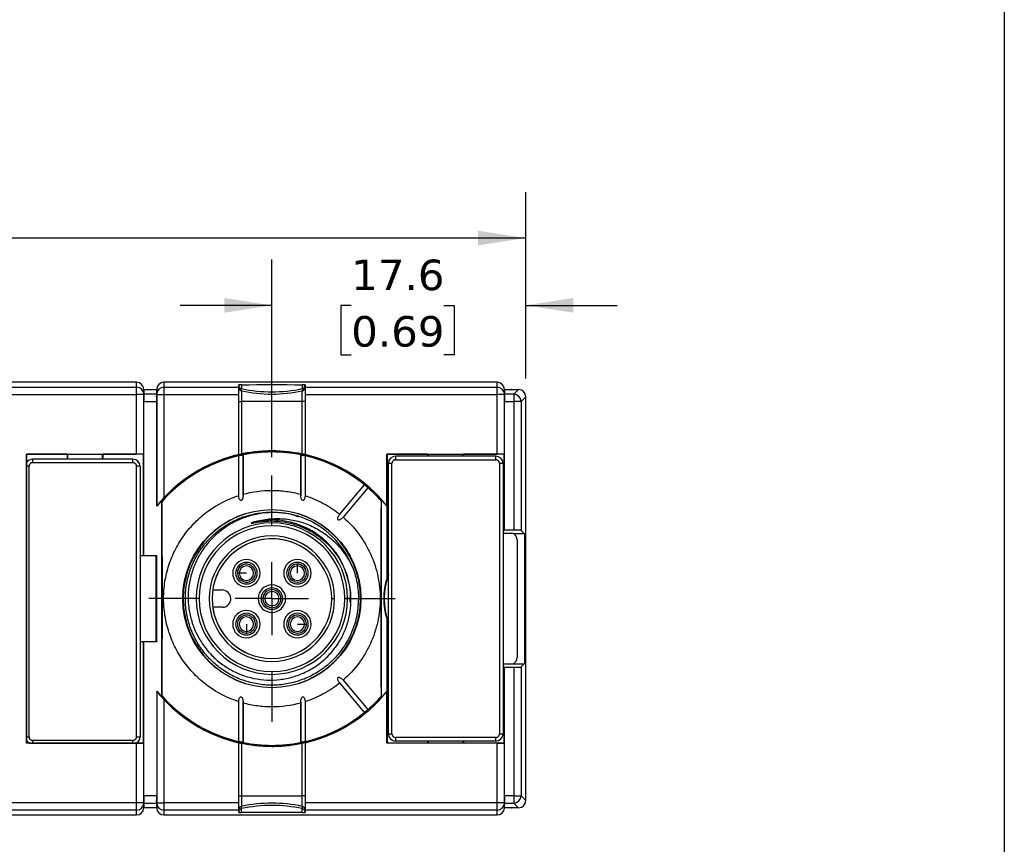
# Model space of a CAD drawing. Header units: millimetres. Extents: x 6 to 273, y 6 to 210.
# Tile 15 of 16: x 205 to 273, y 95 to 152. Entities that reach past the tile are written whole.
import ezdxf

# ---------------------------------------------------------------- set-up
doc = ezdxf.new("R2010")
doc.units = ezdxf.units.MM
doc.linetypes.add('SLD-Center', pattern=[19.05, 15.24, -1.27, 1.27, -1.27])
doc.linetypes.add('SLD-Solid', pattern=[0])
doc.layers.add('CENTER', color=40, linetype='SLD-Center')
doc.layers.add('DIMENSIONS', color=140, linetype='SLD-Solid', lineweight=25)
doc.layers.add('TEXT', color=140, linetype='SLD-Solid', lineweight=25)
doc.styles.add('SLDTEXTSTYLE0', font='VERDANA.TTF')
doc.dimstyles.new('SLDDIMSTYLE0', dxfattribs={"dimtxt": 2.158008, "dimasz": 3.302, "dimexe": 0, "dimexo": 0.0625, "dimgap": 0.539502, "dimtad": 0, "dimtih": 1, "dimtoh": 1, "dimrnd": 1e-09, "dimzin": 4, "dimdsep": 46, "dimtxsty": 'SLDTEXTSTYLE0', "dimsah": 1, "dimcen": 0.09, "dimadec": 0, "dimazin": 1, "dimtfac": 1, "dimtofl": 0, "dimtmove": 0, "dimatfit": 3, "dimfxl": 0, "dimfrac": 2, "dimtolj": 1, "dimtzin": 12, "dimarcsym": 0})
doc.dimstyles.new('SLDDIMSTYLE2', dxfattribs={"dimtxt": 2.158008, "dimasz": 3.302, "dimexe": 0, "dimexo": 0.0625, "dimgap": 0.539502, "dimtad": 0, "dimtih": 1, "dimtoh": 1, "dimrnd": 1e-09, "dimzin": 12, "dimdsep": 46, "dimtxsty": 'SLDTEXTSTYLE0', "dimsah": 1, "dimcen": 0.09, "dimadec": 0, "dimazin": 3, "dimtfac": 1, "dimtmove": 0, "dimatfit": 0, "dimfxl": 0, "dimfrac": 2, "dimtolj": 1, "dimtzin": 12, "dimarcsym": 0})

# ---------------------------------------------------------------- blocks, each defined once
blk = doc.blocks.new('_D_3')
at = {"layer": 'DIMENSIONS'}
for p, q in [((113.868, 128.007), (113.868, 140.412)), ((239.868, 127.507), (239.868, 140.412)), ((113.868, 137.237), (172.659, 137.237)), ((175.583, 137.237), (174.859, 137.237)), ((174.859, 137.237), (174.859, 133.807)), ((181.996, 137.237), (182.721, 137.237)), ((182.721, 137.237), (182.721, 133.807)), ((239.868, 137.237), (184.92, 137.237)), ((174.859, 133.807), (175.583, 133.807)), ((182.721, 133.807), (181.996, 133.807))]:
    blk.add_line(p, q, dxfattribs=at)
for points in [[(113.868, 137.237), (117.17, 136.729), (117.17, 137.745)], [(239.868, 137.237), (236.566, 137.745), (236.566, 136.729)]]:
    blk.add_solid(points, dxfattribs=at)
at = {"layer": 'DIMENSIONS', "char_height": 2.1167, "attachment_point": 1, "style": 'SLDTEXTSTYLE0'}
for s, insert in [('126.0', (174.686, 140.408)), ('4.96', (175.583, 136.496))]:
    blk.add_mtext(s, dxfattribs=dict(at, insert=insert))
blk = doc.blocks.new('_D_7')
at = {"layer": 'DIMENSIONS'}
for p, q in [((222.268, 122.047), (222.268, 135.747)), ((239.868, 127.507), (239.868, 135.747)), ((222.268, 132.572), (215.918, 132.572)), ((227.768, 132.572), (227.044, 132.572)), ((227.044, 132.572), (227.044, 129.142)), ((234.181, 132.572), (234.906, 132.572)), ((234.906, 132.572), (234.906, 129.142)), ((239.868, 132.572), (246.218, 132.572)), ((227.044, 129.142), (227.768, 129.142)), ((234.906, 129.142), (234.181, 129.142))]:
    blk.add_line(p, q, dxfattribs=at)
for points in [[(222.268, 132.572), (218.966, 133.08), (218.966, 132.064)], [(239.868, 132.572), (243.17, 132.064), (243.17, 133.08)]]:
    blk.add_solid(points, dxfattribs=at)
at = {"layer": 'DIMENSIONS', "char_height": 2.1167, "attachment_point": 1, "style": 'SLDTEXTSTYLE0'}
for s, insert in [('17.6', (227.768, 135.743)), ('0.69', (227.768, 131.83))]:
    blk.add_mtext(s, dxfattribs=dict(at, insert=insert))
blk = doc.blocks.new('SW_CENTERMARKSYMBOL_0')
at = {"layer": 'CENTER', "color": 0}
for p, q in [((0, 5.08), (0, 8.54)), ((0, 0), (0, 2.54)), ((-5.08, 0), (-8.54, 0)), ((0, 0), (-2.54, 0)), ((0, 0), (0, -2.54)), ((0, 0), (2.54, 0)), ((5.08, 0), (8.54, 0)), ((0, -5.08), (0, -8.54))]:
    blk.add_line(p, q, dxfattribs=at)

msp = doc.modelspace()

# ---------------------------------------------------------------- linework, layer by layer
for p, q in [((212.884, 127.237), (189.779, 127.237)), ((212.884, 126.9), (212.884, 127.237)), ((214.779, 127.237), (214.779, 126.9)), ((237.884, 127.237), (214.779, 127.237)), ((219.968, 126.9), (219.968, 127.066)), ((220.165, 127.07), (220.165, 126.798)), ((224.371, 127.07), (224.371, 126.798)), ((224.568, 127.066), (224.568, 126.9)), ((237.884, 126.9), (237.884, 127.237)), ((199.568, 126.9), (212.884, 126.9)), ((199.568, 126.4), (212.884, 126.4)), ((212.884, 126.4), (212.884, 126.9)), ((212.884, 122.262), (212.884, 126.4)), ((213.384, 126.4), (212.884, 126.4)), ((213.384, 126.409), (213.384, 126.746)), ((213.384, 126.746), (213.384, 126.737)), ((213.384, 126.737), (213.384, 126.737)), ((213.384, 126.737), (213.384, 126.409)), ((213.384, 126.737), (214.279, 126.737)), ((213.387, 126.263), (213.384, 126.409)), ((214.279, 126.409), (213.384, 126.409)), ((213.384, 122.253), (213.384, 126.4)), ((213.384, 126.4), (213.387, 126.255)), ((214.279, 126.409), (214.277, 126.263)), ((214.277, 126.255), (214.279, 126.4)), ((214.279, 126.746), (214.279, 126.409)), ((214.279, 126.737), (214.279, 126.746)), ((214.279, 126.409), (214.279, 126.737)), ((214.279, 126.737), (214.279, 126.737)), ((214.279, 126.4), (214.279, 118.645)), ((214.279, 126.4), (214.779, 126.4)), ((214.779, 126.9), (219.968, 126.9)), ((214.779, 126.9), (214.779, 126.4)), ((214.779, 126.4), (214.779, 119.236)), ((214.779, 126.4), (219.968, 126.4)), ((219.968, 126.4), (219.968, 126.9)), ((219.968, 122.226), (219.968, 126.4)), ((220.165, 126.641), (220.165, 126.798)), ((220.165, 126.641), (220.165, 125.909)), ((224.371, 126.798), (224.371, 126.641)), ((224.371, 125.909), (224.371, 126.641)), ((224.568, 126.9), (224.568, 126.4)), ((224.568, 126.9), (237.884, 126.9)), ((224.568, 126.4), (237.884, 126.4)), ((224.568, 126.4), (224.568, 122.226)), ((237.884, 126.4), (237.884, 126.9)), ((237.884, 122.262), (237.884, 126.4)), ((238.384, 126.4), (237.884, 126.4)), ((238.384, 126.409), (238.384, 126.746)), ((238.384, 126.746), (238.384, 126.737)), ((238.384, 126.737), (238.384, 126.737)), ((238.384, 126.737), (238.384, 126.409)), ((238.384, 126.737), (238.868, 126.737)), ((238.387, 126.263), (238.384, 126.409)), ((239.04, 126.409), (238.384, 126.409)), ((238.384, 122.253), (238.384, 126.4)), ((238.384, 126.4), (238.387, 126.255)), ((238.877, 126.737), (239.368, 126.737)), ((239.368, 126.737), (239.04, 126.409)), ((239.04, 126.409), (239.04, 125.909)), ((213.384, 122.253), (213.384, 125.909)), ((213.384, 125.909), (214.279, 125.909)), ((214.279, 118.645), (214.279, 125.909)), ((220.165, 125.909), (220.165, 122.264)), ((224.371, 125.909), (220.165, 125.909)), ((224.371, 122.264), (224.371, 125.909)), ((238.384, 122.253), (238.384, 125.909)), ((238.384, 125.909), (239.04, 125.909)), ((239.04, 125.909), (239.04, 116.981)), ((239.54, 125.909), (239.04, 125.909)), ((239.868, 126.237), (239.54, 125.909)), ((239.54, 125.909), (239.54, 116.973)), ((239.868, 98.237), (239.868, 126.237)), ((205.243, 122.262), (212.884, 122.262)), ((205.243, 102.212), (205.243, 122.262)), ((205.243, 122.262), (205.26, 122.244)), ((205.26, 122.244), (205.26, 121.687)), ((208.085, 122.244), (205.26, 122.244)), ((208.103, 122.227), (208.085, 122.244)), ((208.085, 121.912), (208.085, 122.244)), ((210.533, 122.227), (208.103, 122.227)), ((208.103, 122.227), (208.103, 121.912)), ((210.551, 122.244), (210.533, 122.227)), ((210.533, 121.912), (210.533, 122.227)), ((213.376, 122.244), (210.551, 122.244)), ((210.551, 122.244), (210.551, 121.912)), ((213.376, 122.244), (213.384, 122.253)), ((213.376, 115.219), (213.376, 122.244)), ((213.384, 122.253), (213.384, 122.253)), ((213.384, 115.228), (213.384, 122.253)), ((219.968, 122.226), (219.968, 122.225)), ((220.267, 122.209), (220.267, 119.472)), ((220.268, 119.411), (220.268, 122.223)), ((224.268, 122.21), (224.268, 119.366)), ((224.269, 119.472), (224.269, 122.209)), ((224.568, 122.225), (224.568, 122.226)), ((230.243, 122.262), (237.884, 122.262)), ((230.243, 118.676), (230.243, 122.262)), ((230.26, 122.244), (230.243, 122.262)), ((233.085, 122.244), (230.26, 122.244)), ((230.26, 122.244), (230.26, 113.689)), ((233.103, 122.227), (233.085, 122.244)), ((233.085, 122.112), (233.085, 122.244)), ((235.533, 122.227), (233.103, 122.227)), ((233.103, 122.227), (233.103, 122.112)), ((235.551, 122.244), (235.533, 122.227)), ((235.533, 122.112), (235.533, 122.227)), ((238.376, 122.244), (235.551, 122.244)), ((235.551, 122.244), (235.551, 122.112)), ((238.384, 122.253), (238.376, 122.244)), ((238.376, 116.973), (238.376, 122.244)), ((238.384, 122.253), (238.384, 122.253)), ((238.384, 116.981), (238.384, 122.253)), ((205.678, 121.912), (205.678, 121.662)), ((212.628, 121.912), (205.678, 121.912)), ((212.628, 121.662), (205.678, 121.662)), ((212.628, 121.662), (212.628, 121.912)), ((219.969, 119.383), (219.969, 122.144)), ((224.567, 122.144), (224.567, 119.383)), ((230.343, 102.862), (230.343, 121.612)), ((230.593, 121.612), (230.343, 121.612)), ((230.593, 102.862), (230.593, 121.612)), ((230.843, 122.112), (230.843, 121.862)), ((237.793, 122.112), (230.843, 122.112)), ((230.843, 121.862), (237.793, 121.862)), ((237.793, 121.862), (237.793, 122.112)), ((238.293, 121.612), (238.043, 121.612)), ((238.043, 121.612), (238.043, 102.862)), ((238.293, 121.612), (238.293, 102.862)), ((205.245, 121.412), (205.245, 102.662)), ((205.428, 121.412), (205.245, 121.412)), ((205.428, 102.662), (205.428, 121.412)), ((212.878, 102.662), (212.878, 121.412)), ((213.128, 121.412), (212.878, 121.412)), ((213.128, 121.412), (213.128, 102.662)), ((226.977, 118.083), (228.69, 120.123)), ((228.92, 119.931), (227.207, 117.89)), ((214.618, 118.946), (214.627, 118.949)), ((214.618, 118.946), (214.618, 105.528)), ((229.859, 119.006), (229.868, 119.002)), ((229.868, 105.472), (229.868, 119.002)), ((214.279, 118.645), (214.279, 118.645)), ((230.243, 118.676), (230.252, 118.651)), ((230.252, 113.69), (230.252, 118.651)), ((238.293, 116.973), (238.376, 116.973)), ((239.008, 116.746), (238.293, 116.746)), ((238.384, 116.981), (238.376, 116.973)), ((239.04, 116.981), (238.384, 116.981)), ((239.008, 116.746), (239.767, 116.746)), ((239.54, 116.973), (239.767, 116.746)), ((239.767, 116.746), (239.784, 116.746)), ((239.784, 116.746), (239.784, 107.728)), ((239.268, 116.307), (239.268, 108.167)), ((213.128, 115.219), (213.376, 115.219)), ((214.253, 115.202), (213.128, 115.202)), ((213.384, 115.228), (213.376, 115.219)), ((213.384, 115.228), (214.279, 115.228)), ((214.253, 115.202), (214.279, 115.228)), ((214.253, 109.272), (214.253, 115.202)), ((214.279, 109.246), (214.279, 115.228)), ((220.059, 114.446), (219.971, 114.535)), ((224.037, 114.504), (224.037, 114.629)), ((224.037, 114.004), (224.037, 114.504)), ((224.479, 114.446), (224.567, 114.535)), ((220.001, 114.004), (219.876, 114.004)), ((220.501, 114.004), (220.001, 114.004)), ((230.252, 113.69), (230.26, 113.689)), ((218.162, 112.837), (218.827, 112.837)), ((221.769, 112.236), (221.644, 112.236)), ((222.269, 112.236), (221.769, 112.236)), ((222.894, 112.236), (223.019, 112.236)), ((226.418, 112.237), (226.618, 112.237)), ((227.518, 112.237), (227.318, 112.237)), ((227.752, 112.237), (227.518, 112.237)), ((218.868, 111.637), (218.162, 111.637)), ((230.26, 110.785), (230.252, 110.784)), ((230.252, 105.823), (230.252, 110.784)), ((230.26, 110.785), (230.26, 102.229)), ((220.059, 110.027), (219.971, 109.938)), ((220.501, 110.469), (220.501, 109.969)), ((220.501, 109.969), (220.501, 109.844)), ((224.037, 110.469), (224.537, 110.469)), ((224.479, 110.027), (224.567, 109.938)), ((224.537, 110.469), (224.662, 110.469)), ((213.128, 109.272), (214.253, 109.272)), ((213.376, 109.254), (213.128, 109.254)), ((213.376, 102.229), (213.376, 109.254)), ((213.376, 109.254), (213.384, 109.246)), ((213.384, 102.221), (213.384, 109.246)), ((214.279, 109.246), (213.384, 109.246)), ((214.279, 109.246), (214.253, 109.272)), ((217.951, 108.07), (217.895, 108.145)), ((238.293, 107.728), (239.008, 107.728)), ((238.376, 107.501), (238.293, 107.501)), ((238.376, 107.501), (238.384, 107.493)), ((238.376, 102.229), (238.376, 107.501)), ((238.384, 107.493), (239.04, 107.493)), ((238.384, 102.221), (238.384, 107.493)), ((239.008, 107.728), (239.767, 107.728)), ((239.04, 107.493), (239.04, 98.565)), ((239.767, 107.728), (239.54, 107.501)), ((239.54, 107.501), (239.54, 98.565)), ((239.784, 107.728), (239.767, 107.728)), ((227.207, 106.584), (228.92, 104.543)), ((214.279, 105.829), (214.279, 105.828)), ((214.279, 105.829), (214.279, 98.565)), ((214.279, 105.828), (214.279, 98.074)), ((222.268, 106.062), (222.268, 106.087)), ((228.69, 104.35), (226.977, 106.391)), ((230.243, 105.798), (230.252, 105.823)), ((214.627, 105.525), (214.618, 105.528)), ((214.779, 105.238), (214.779, 98.074)), ((229.868, 105.472), (229.859, 105.468)), ((230.243, 102.212), (230.243, 105.798)), ((219.969, 102.33), (219.969, 105.091)), ((220.267, 105.002), (220.267, 102.265)), ((220.268, 102.264), (220.268, 105.108)), ((224.268, 105.063), (224.268, 102.251)), ((224.269, 102.265), (224.269, 105.002)), ((224.567, 105.091), (224.567, 102.33)), ((205.245, 102.662), (205.428, 102.662)), ((212.628, 102.412), (205.678, 102.412)), ((205.678, 102.412), (205.678, 102.214)), ((212.628, 102.214), (212.628, 102.412)), ((212.878, 102.662), (213.128, 102.662)), ((230.343, 102.862), (230.593, 102.862)), ((230.843, 102.612), (230.843, 102.362)), ((237.793, 102.612), (230.843, 102.612)), ((237.793, 102.362), (237.793, 102.612)), ((238.043, 102.862), (238.293, 102.862)), ((205.26, 102.229), (205.243, 102.212)), ((212.884, 102.212), (205.243, 102.212)), ((205.26, 102.387), (205.26, 102.229)), ((205.26, 102.229), (205.427, 102.229)), ((205.678, 102.214), (212.628, 102.214)), ((212.879, 102.229), (213.376, 102.229)), ((212.884, 98.074), (212.884, 102.212)), ((213.384, 102.221), (213.376, 102.229)), ((213.384, 102.221), (213.384, 102.221)), ((213.384, 98.074), (213.384, 102.221)), ((213.384, 98.565), (213.384, 102.221)), ((219.968, 102.249), (219.968, 102.248)), ((219.968, 98.074), (219.968, 102.248)), ((220.165, 102.21), (220.165, 98.565)), ((224.371, 98.565), (224.371, 102.21)), ((224.568, 102.248), (224.568, 102.249)), ((224.568, 102.248), (224.568, 98.074)), ((230.26, 102.229), (230.243, 102.212)), ((237.884, 102.212), (230.243, 102.212)), ((230.26, 102.229), (233.085, 102.229)), ((237.793, 102.362), (230.843, 102.362)), ((233.085, 102.229), (233.085, 102.362)), ((233.085, 102.229), (233.103, 102.247)), ((233.103, 102.362), (233.103, 102.247)), ((233.103, 102.247), (235.533, 102.247)), ((235.533, 102.247), (235.533, 102.362)), ((235.533, 102.247), (235.551, 102.229)), ((235.551, 102.362), (235.551, 102.229)), ((235.551, 102.229), (238.376, 102.229)), ((237.884, 98.074), (237.884, 102.212)), ((238.384, 102.221), (238.376, 102.229)), ((238.384, 102.221), (238.384, 102.221)), ((238.384, 98.074), (238.384, 102.221)), ((238.384, 98.565), (238.384, 102.221)), ((214.279, 98.565), (213.384, 98.565)), ((220.165, 98.565), (224.371, 98.565)), ((220.165, 98.565), (220.165, 97.833)), ((224.371, 97.833), (224.371, 98.565)), ((239.04, 98.565), (238.384, 98.565)), ((239.04, 98.565), (239.54, 98.565)), ((239.04, 98.565), (239.04, 98.065)), ((239.54, 98.565), (239.868, 98.237)), ((212.884, 98.074), (199.568, 98.074)), ((212.884, 97.574), (212.884, 98.074)), ((213.384, 98.074), (212.884, 98.074)), ((213.387, 98.219), (213.384, 98.074)), ((213.384, 98.065), (213.387, 98.21)), ((213.384, 97.728), (213.384, 98.065)), ((213.384, 98.065), (213.384, 97.737)), ((213.384, 98.065), (214.279, 98.065)), ((213.384, 97.737), (213.384, 97.737)), ((213.384, 97.737), (213.384, 97.728)), ((214.279, 97.737), (213.384, 97.737)), ((214.279, 98.074), (214.277, 98.219)), ((214.277, 98.21), (214.279, 98.065)), ((214.279, 98.074), (214.779, 98.074)), ((214.279, 98.065), (214.279, 97.728)), ((214.279, 97.737), (214.279, 98.065)), ((214.279, 97.728), (214.279, 97.737)), ((214.279, 97.737), (214.279, 97.737)), ((219.968, 98.074), (214.779, 98.074)), ((214.779, 98.074), (214.779, 97.574)), ((219.968, 97.574), (219.968, 98.074)), ((220.165, 97.677), (220.165, 97.833)), ((220.165, 97.403), (220.165, 97.677)), ((224.371, 97.833), (224.371, 97.677)), ((224.371, 97.403), (224.371, 97.685)), ((237.884, 98.074), (224.568, 98.074)), ((224.568, 98.074), (224.568, 97.574)), ((237.884, 97.574), (237.884, 98.074)), ((238.384, 98.074), (237.884, 98.074)), ((238.387, 98.219), (238.384, 98.074)), ((238.384, 98.065), (238.387, 98.21)), ((238.384, 97.728), (238.384, 98.065)), ((238.384, 97.737), (238.384, 98.065)), ((238.384, 98.065), (239.04, 98.065)), ((238.384, 97.737), (238.384, 97.737)), ((238.384, 97.737), (238.384, 97.728)), ((238.868, 97.737), (238.384, 97.737)), ((239.368, 97.737), (238.877, 97.737)), ((239.04, 98.065), (239.368, 97.737)), ((189.779, 97.237), (212.884, 97.237)), ((212.884, 97.574), (199.568, 97.574)), ((212.884, 97.237), (212.884, 97.574)), ((219.968, 97.574), (214.779, 97.574)), ((214.779, 97.574), (214.779, 97.237)), ((214.779, 97.237), (237.884, 97.237)), ((219.968, 97.408), (219.968, 97.574)), ((237.884, 97.574), (224.568, 97.574)), ((224.568, 97.574), (224.568, 97.408)), ((237.884, 97.237), (237.884, 97.574))]:
    msp.add_line(p, q)
at = {"flags": 128}
for points in [[(220.165, 127.07), (220.686, 127.072), (221.211, 127.073), (221.739, 127.074), (222.268, 127.074), (222.797, 127.074), (223.325, 127.073), (223.85, 127.072), (224.371, 127.07)], [(219.968, 125.909), (219.972, 125.909), (219.982, 125.909), (220, 125.909), (220.024, 125.909), (220.053, 125.909), (220.087, 125.909), (220.125, 125.909), (220.165, 125.909)], [(224.568, 125.909), (224.564, 125.909), (224.554, 125.909), (224.536, 125.909), (224.513, 125.909), (224.483, 125.909), (224.449, 125.909), (224.411, 125.909), (224.371, 125.909)], [(219.968, 98.565), (219.972, 98.565), (219.982, 98.565), (220, 98.565), (220.024, 98.565), (220.053, 98.565), (220.087, 98.565), (220.125, 98.565), (220.165, 98.565)], [(224.568, 98.565), (224.564, 98.565), (224.554, 98.565), (224.536, 98.565), (224.513, 98.565), (224.483, 98.565), (224.449, 98.565), (224.411, 98.565), (224.371, 98.565)], [(224.371, 97.403), (223.85, 97.402), (223.325, 97.4), (222.797, 97.4), (222.268, 97.399), (221.739, 97.4), (221.211, 97.4), (220.686, 97.402), (220.165, 97.403)]]:
    msp.add_lwpolyline(points, dxfattribs=at)
msp.add_circle((222.268, 112.237), 6.175)
for centre, radius, start, end in [((220.123, 124.476), 2.595, 89.05676, 93.41859), ((220.218, 127.042), 0.25, 180.00316, 257.868), ((224.413, 124.476), 2.595, 86.58141, 90.94324), ((224.318, 127.042), 0.25, 282.132, 359.99684), ((212.884, 126.4), 0.5, 1.00446, 90.00426), ((214.779, 126.4), 0.5, 89.99574, 178.99554), ((220.218, 126.885), 0.25, 180.00316, 257.868), ((222.268, 136.576), 10.001, 257.86445, 282.13555), ((222.268, 136.419), 10.001, 257.86445, 282.13555), ((224.318, 126.885), 0.25, 282.132, 359.99684), ((237.884, 126.4), 0.5, 1.00446, 90.00426), ((239.04, 125.908), 0.5, 0.02044, 89.97956), ((222.268, 112.237), 10.241, 38.77933, 141.26536), ((222.268, 112.237), 10.175, 74.12269, 138.75026), ((222.268, 112.237), 10.25, 102.96702, 136.93673), ((222.268, 112.237), 10.17, 78.65339, 101.34661), ((222.268, 112.237), 10.25, 38.91773, 77.03298), ((205.678, 121.412), 0.5, 90, 149.25344), ((212.628, 121.412), 0.5, 0, 90), ((222.268, 112.237), 10.17, 103.06385, 138.70141), ((222.268, 112.237), 10.17, 50.84506, 76.93615), ((222.268, 112.237), 10.175, 73.22226, 74.12269), ((225.068, 121.524), 0.5, 73.22226, 91.87273), ((222.268, 112.237), 10.175, 43.84229, 73.22226), ((222.268, 112.237), 10.2, 43.84229, 73.22226), ((230.843, 121.612), 0.5, 90, 180), ((237.793, 121.612), 0.5, 0, 90), ((222.268, 112.237), 10.17, 41.72359, 49.15494), ((222.268, 112.237), 10.175, 42.94186, 43.84229), ((229.264, 118.956), 0.5, 25.19182, 43.84229), ((222.268, 112.237), 10.175, 41.67497, 42.94186), ((222.268, 112.237), 6.15, 360, 180), ((222.268, 112.237), 5.25, 360, 180), ((222.268, 112.237), 6, 20.81565, 70.07544), ((222.268, 112.237), 5.05, 360, 180), ((238.768, 116.307), 0.5, 0, 61.33672), ((222.268, 112.237), 4.35, 360, 180), ((222.268, 112.237), 4.15, 360, 180), ((222.269, 112.236), 4.15, 66.10186, 171.67365), ((220.501, 114.004), 0.95, 315, 135), ((220.501, 114.004), 0.75, 315, 135), ((224.037, 114.004), 0.95, 45, 225), ((224.037, 114.004), 0.75, 45, 225), ((220.501, 114.004), 0.95, 135, 315), ((220.501, 114.004), 0.75, 135, 315), ((220.501, 114.004), 0.625, 135, 180), ((220.501, 114.004), 0.5, 0, 180), ((220.501, 114.004), 0.625, 292.5, 135), ((224.037, 114.004), 0.95, 225, 45), ((224.037, 114.004), 0.625, 45, 180), ((224.037, 114.004), 0.625, 202.5, 45), ((224.037, 114.004), 0.75, 225, 45), ((224.037, 114.004), 0.5, 90, 270), ((224.037, 114.004), 0.5, 270, 90), ((220.501, 114.004), 0.625, 180, 292.5), ((220.501, 114.004), 0.5, 180, 0), ((224.037, 114.004), 0.625, 180, 202.5), ((234.768, 112.237), 4.744, 162.16125, 197.83875), ((234.768, 112.237), 4.718, 159.69681, 200.30319), ((234.768, 112.237), 4.736, 159.13348, 162.14469), ((218.819, 112.236), 0.601, 274.66458, 89.20806), ((222.269, 112.236), 0.95, 0, 180), ((222.269, 112.236), 0.75, 0, 180), ((222.269, 112.236), 0.625, 0, 180), ((222.269, 112.236), 0.5, 0, 180), ((222.268, 112.237), 6.15, 180, 360), ((222.268, 112.237), 5.25, 180, 360), ((222.268, 112.237), 5.05, 180, 360), ((222.268, 112.237), 4.35, 180, 360), ((222.268, 112.237), 4.15, 180, 360), ((222.269, 112.236), 0.95, 180, 0), ((222.269, 112.236), 0.75, 180, 0), ((222.269, 112.236), 0.625, 180, 202.5), ((222.269, 112.236), 0.625, 202.5, 0), ((222.269, 112.236), 0.5, 180, 0), ((222.269, 112.236), 4.15, 188.29937, 246.0874), ((220.501, 110.469), 0.95, 45, 225), ((224.037, 110.469), 0.95, 315, 135), ((220.501, 110.469), 0.75, 45, 225), ((220.501, 110.469), 0.95, 225, 45), ((220.501, 110.469), 0.625, 225, 180), ((220.501, 110.469), 0.75, 225, 45), ((220.501, 110.469), 0.5, 90, 270), ((220.501, 110.469), 0.5, 270, 90), ((224.037, 110.469), 0.95, 135, 315), ((224.037, 110.469), 0.75, 135, 315), ((224.037, 110.469), 0.625, 315, 180), ((224.037, 110.469), 0.75, 315, 135), ((224.037, 110.469), 0.5, 0, 180), ((234.768, 112.237), 4.736, 197.85531, 200.86652), ((220.501, 110.469), 0.625, 180, 202.5), ((220.501, 110.469), 0.625, 202.5, 225), ((224.037, 110.469), 0.625, 180, 202.5), ((224.037, 110.469), 0.625, 202.5, 315), ((224.037, 110.469), 0.5, 180, 0), ((238.768, 108.167), 0.5, 298.66328, 0), ((222.268, 112.237), 10.241, 218.73464, 321.22067), ((222.268, 112.237), 10.175, 221.24974, 285.87731), ((222.268, 112.237), 10.17, 221.29859, 256.93615), ((222.268, 112.237), 10.25, 223.06327, 257.03298), ((222.268, 112.237), 10.25, 282.96702, 321.08227), ((222.268, 112.237), 10.175, 286.77774, 316.15771), ((222.268, 112.237), 10.2, 286.77774, 316.15771), ((222.268, 112.237), 10.17, 310.84506, 318.27641), ((222.268, 112.237), 10.175, 316.15771, 317.05814), ((229.264, 105.518), 0.5, 316.15771, 334.80818), ((222.268, 112.237), 10.175, 317.05814, 318.32503), ((222.268, 112.237), 10.17, 283.06385, 309.15494), ((205.678, 102.662), 0.5, 210.74656, 242.82514), ((212.628, 102.662), 0.5, 297.17486, 0), ((222.268, 112.237), 10.175, 285.87731, 286.77774), ((225.068, 102.95), 0.5, 268.12727, 286.77774), ((230.843, 102.862), 0.5, 180, 270), ((237.793, 102.862), 0.5, 270, 0), ((222.268, 112.237), 10.17, 258.65339, 281.34661), ((239.04, 98.565), 0.5, 270.02044, 359.97956), ((212.884, 98.074), 0.5, 269.99574, 358.99554), ((214.779, 98.074), 0.5, 181.00446, 270.00426), ((220.218, 97.589), 0.25, 102.132, 179.99684), ((222.268, 88.055), 10.001, 77.86445, 102.13555), ((224.318, 97.589), 0.25, 0.00316, 77.868), ((237.884, 98.074), 0.5, 269.99574, 358.99554), ((220.123, 99.998), 2.595, 266.58141, 270.94324), ((224.413, 99.998), 2.595, 269.05676, 273.41859)]:
    msp.add_arc(centre, radius, start, end)
for centre, major_axis, ratio, start_param, end_param in [((212.884, 126.737), (0, 0.5), 0.999848, 4.729842, 6.283185), ((214.779, 126.737), (0, -0.5), 0.999848, 3.141593, 4.694936), ((237.884, 126.737), (0, 0.5), 0.999848, 4.729842, 6.283185), ((213.393, 125.909), (-0.009, 0.5), 0.000305, 0.017448, 0.781887), ((214.271, 125.909), (0.009, 0.5), 0.000305, 5.501299, 6.265737), ((238.393, 125.909), (-0.009, 0.5), 0.000305, 0.017448, 0.781887), ((239.118, 126.487), (0.557, -0.131), 0.38207, 2.106674, 2.124127), ((239.368, 126.237), (-0.354, -0.354), 0.999695, 2.356347, 3.926839), ((213.393, 125.909), (0, 0.5), 0.017455, 0.806358, 1.570796), ((212.893, 125.909), (0.454, 0.462), 0.419288, 5.867556, 5.892022), ((214.771, 125.909), (-0.454, 0.462), 0.419288, 0.391163, 0.415629), ((214.271, 125.909), (0, 0.5), 0.017455, 4.712389, 5.476828), ((238.393, 125.909), (0, 0.5), 0.017455, 0.806358, 1.570796), ((237.893, 125.909), (0.454, 0.462), 0.419288, 5.867556, 5.892022), ((212.884, 122.253), (0.5, 0), 0.017455, 0.017453, 1.570796), ((237.884, 122.253), (0.5, 0), 0.017455, 0.017453, 1.570796), ((239.04, 116.973), (0.5, 0), 0.017455, 0.017453, 1.570796), ((239.04, 107.501), (0.5, 0), 0.017455, 4.712389, 6.265732), ((212.884, 102.221), (0.5, 0), 0.017455, 4.712389, 6.265732), ((237.884, 102.221), (0.5, 0), 0.017455, 4.712389, 6.265732), ((213.393, 98.565), (0, 0.5), 0.017455, 1.570796, 2.335235), ((214.271, 98.565), (0, 0.5), 0.017455, 3.94795, 4.712389), ((238.393, 98.565), (0, 0.5), 0.017455, 1.570796, 2.335235), ((212.884, 97.737), (0, 0.5), 0.999848, 3.141593, 4.694936), ((213.393, 98.565), (0.009, 0.5), 0.000305, 2.359706, 3.124145), ((212.893, 98.565), (-0.454, 0.462), 0.419288, 3.532756, 3.557222), ((214.771, 98.565), (0.454, 0.462), 0.419288, 2.725964, 2.750429), ((214.271, 98.565), (-0.009, 0.5), 0.000305, 3.159041, 3.923479), ((214.779, 97.737), (0, -0.5), 0.999848, 4.729842, 6.283185), ((237.884, 97.737), (0, 0.5), 0.999848, 3.141593, 4.694936), ((238.393, 98.565), (0.009, 0.5), 0.000305, 2.359706, 3.124145), ((237.893, 98.565), (-0.454, 0.462), 0.419288, 3.532756, 3.557222), ((239.118, 97.987), (0.557, 0.131), 0.38207, 4.159058, 4.176512), ((239.368, 98.237), (0.354, -0.354), 0.999695, 5.497939, 7.068431)]:
    msp.add_ellipse(centre, major_axis=major_axis, ratio=ratio, start_param=start_param, end_param=end_param)
for points in [[(213.384, 126.4), (213.384, 126.403), (213.384, 126.406), (213.384, 126.409)], [(214.279, 126.409), (214.279, 126.406), (214.279, 126.403), (214.279, 126.4)], [(238.384, 126.4), (238.384, 126.403), (238.384, 126.406), (238.384, 126.409)], [(224.567, 119.383), (225.009, 119.241), (225.851, 118.88), (226.616, 118.374), (226.977, 118.083)], [(227.752, 112.237), (227.742, 112.764), (227.658, 113.283), (227.499, 113.785)], [(226.977, 106.391), (226.616, 106.1), (225.851, 105.594), (225.009, 105.233), (224.567, 105.091)], [(213.384, 98.065), (213.384, 98.068), (213.384, 98.071), (213.384, 98.074)], [(214.279, 98.074), (214.279, 98.071), (214.279, 98.068), (214.279, 98.065)], [(238.384, 98.065), (238.384, 98.068), (238.384, 98.071), (238.384, 98.074)]]:
    msp.add_open_spline(points, degree=3)
for points, knots in [([(219.968, 122.225), (219.968, 122.224), (219.988, 122.228), (220.06, 122.242), (220.11, 122.253), (220.165, 122.264)], [0, 0, 0, 0, 0.5, 0.5, 1, 1, 1, 1]), ([(219.969, 122.144), (219.974, 122.146), (219.99, 122.15), (220.045, 122.163), (220.084, 122.172), (220.17, 122.19), (220.213, 122.199), (220.262, 122.208), (220.271, 122.21), (220.267, 122.209)], [0, 0, 0, 0, 0.25, 0.25, 0.5, 0.5, 0.75, 0.75, 1, 1, 1, 1]), ([(224.371, 122.264), (223.684, 122.405), (222.986, 122.478), (221.919, 122.479), (221.56, 122.46), (220.856, 122.388), (220.509, 122.335), (220.165, 122.264)], [0, 0, 0, 0, 0.5, 0.5, 0.75, 0.75, 1, 1, 1, 1]), ([(224.269, 122.209), (224.265, 122.21), (224.273, 122.209), (224.323, 122.199), (224.365, 122.191), (224.451, 122.172), (224.491, 122.163), (224.545, 122.15), (224.562, 122.146), (224.567, 122.144)], [0, 0, 0, 0, 0.25, 0.25, 0.5, 0.5, 0.75, 0.75, 1, 1, 1, 1]), ([(224.568, 122.225), (224.568, 122.224), (224.548, 122.228), (224.476, 122.242), (224.426, 122.253), (224.371, 122.264)], [0, 0, 0, 0, 0.5, 0.5, 1, 1, 1, 1]), ([(205.248, 121.668), (205.247, 121.666), (205.246, 121.625), (205.245, 121.525), (205.245, 121.469), (205.245, 121.412)], [0, 0, 0, 0, 0.5, 0.5, 1, 1, 1, 1]), ([(205.678, 121.662), (205.661, 121.661), (205.629, 121.66), (205.582, 121.645), (205.538, 121.622), (205.5, 121.59), (205.468, 121.55), (205.445, 121.506), (205.43, 121.459), (205.429, 121.428), (205.428, 121.412)], [0, 0, 0, 0, 0.127004, 0.249361, 0.372124, 0.500301, 0.628715, 0.760123, 0.879338, 1, 1, 1, 1]), ([(212.878, 121.412), (212.877, 121.429), (212.876, 121.461), (212.861, 121.508), (212.838, 121.551), (212.806, 121.59), (212.766, 121.622), (212.722, 121.645), (212.675, 121.66), (212.644, 121.661), (212.628, 121.662)], [0, 0, 0, 0, 0.127004, 0.249361, 0.372124, 0.500301, 0.628715, 0.760123, 0.879338, 1, 1, 1, 1]), ([(230.843, 121.862), (230.826, 121.861), (230.794, 121.86), (230.747, 121.845), (230.703, 121.822), (230.665, 121.79), (230.633, 121.75), (230.61, 121.706), (230.595, 121.659), (230.594, 121.628), (230.593, 121.612)], [0, 0, 0, 0, 0.127004, 0.249361, 0.372124, 0.500301, 0.628715, 0.760123, 0.879338, 1, 1, 1, 1]), ([(238.043, 121.612), (238.042, 121.629), (238.041, 121.661), (238.026, 121.708), (238.003, 121.751), (237.971, 121.79), (237.931, 121.822), (237.887, 121.845), (237.84, 121.86), (237.809, 121.861), (237.793, 121.862)], [0, 0, 0, 0, 0.1270036, 0.2493606, 0.3721245, 0.5003005, 0.6287149, 0.7601226, 0.879338, 1, 1, 1, 1]), ([(220.267, 119.472), (220.27, 119.398), (220.266, 119.326), (220.244, 119.219), (220.235, 119.183), (220.207, 119.114), (220.19, 119.08), (220.146, 119.046), (220.127, 119.039), (220.09, 119.045), (220.074, 119.056), (220.036, 119.097), (220.021, 119.132), (219.984, 119.236), (219.973, 119.309), (219.969, 119.383)], [0, 0, 0, 0, 0.25, 0.25, 0.375, 0.375, 0.5, 0.5, 0.5625, 0.5625, 0.625, 0.625, 0.75, 0.75, 1, 1, 1, 1]), ([(220.267, 119.472), (220.923, 119.653), (221.587, 119.743), (222.598, 119.744), (222.939, 119.721), (223.61, 119.63), (223.941, 119.562), (224.269, 119.472)], [0, 0, 0, 0, 0.5, 0.5, 0.75, 0.75, 1, 1, 1, 1]), ([(224.567, 119.383), (224.563, 119.309), (224.553, 119.236), (224.516, 119.132), (224.5, 119.098), (224.463, 119.057), (224.447, 119.045), (224.411, 119.038), (224.392, 119.045), (224.347, 119.079), (224.33, 119.113), (224.302, 119.181), (224.292, 119.217), (224.27, 119.325), (224.266, 119.398), (224.269, 119.472)], [0, 0, 0, 0, 0.25, 0.25, 0.375, 0.375, 0.4375, 0.4375, 0.5, 0.5, 0.625, 0.625, 0.75, 0.75, 1, 1, 1, 1]), ([(228.69, 120.123), (228.69, 120.124), (228.7, 120.116), (228.741, 120.084), (228.773, 120.058), (228.839, 120.002), (228.871, 119.975), (228.91, 119.94), (228.92, 119.931), (228.92, 119.931)], [0, 0, 0, 0, 0.25, 0.25, 0.5, 0.5, 0.75, 0.75, 1, 1, 1, 1]), ([(214.279, 118.645), (214.281, 118.65), (214.304, 118.681), (214.371, 118.767), (214.414, 118.82), (214.556, 118.989), (214.665, 119.114), (214.779, 119.236)], [0, 0, 0, 0, 0.25, 0.25, 0.5, 0.5, 1, 1, 1, 1]), ([(214.627, 118.949), (214.635, 117.888), (214.642, 116.796), (214.648, 115.115), (214.649, 114.548), (214.652, 113.397), (214.652, 112.816), (214.652, 111.092), (214.65, 109.953), (214.644, 108.261), (214.641, 107.698), (214.635, 106.596), (214.631, 106.055), (214.627, 105.525)], [0, 0, 0, 0, 0.25, 0.25, 0.375, 0.375, 0.5, 0.5, 0.75, 0.75, 0.875, 0.875, 1, 1, 1, 1]), ([(219.969, 105.091), (219.212, 105.335), (218.513, 105.689), (217.55, 106.385), (217.248, 106.642), (216.692, 107.196), (216.437, 107.493), (215.971, 108.131), (215.762, 108.471), (215.405, 109.17), (215.255, 109.532), (215.01, 110.281), (214.916, 110.67), (214.793, 111.447), (214.762, 111.837), (214.761, 112.623), (214.792, 113.022), (214.916, 113.8), (215.007, 114.182), (215.25, 114.928), (215.402, 115.297), (215.761, 116), (215.966, 116.335), (216.428, 116.969), (216.685, 117.27), (217.246, 117.83), (217.545, 118.085), (218.497, 118.775), (219.212, 119.139), (219.969, 119.383)], [0, 0, 0, 0, 0.125, 0.125, 0.1875, 0.1875, 0.25, 0.25, 0.3125, 0.3125, 0.375, 0.375, 0.4375, 0.4375, 0.5, 0.5, 0.5625, 0.5625, 0.625, 0.625, 0.6875, 0.6875, 0.75, 0.75, 0.8125, 0.8125, 0.875, 0.875, 1, 1, 1, 1]), ([(229.859, 105.468), (229.85, 106.537), (229.844, 107.638), (229.838, 109.333), (229.836, 109.906), (229.834, 111.067), (229.834, 111.652), (229.834, 113.391), (229.836, 114.54), (229.842, 116.248), (229.845, 116.816), (229.851, 117.926), (229.855, 118.471), (229.859, 119.006)], [0, 0, 0, 0, 0.25, 0.25, 0.375, 0.375, 0.5, 0.5, 0.75, 0.75, 0.875, 0.875, 1, 1, 1, 1]), ([(228.268, 112.237), (228.241, 111.796), (228.192, 111.018), (227.843, 109.952), (227.384, 109.046), (226.774, 108.234), (226.039, 107.532), (225.194, 106.968), (224.268, 106.549), (223.284, 106.296), (222.272, 106.208), (221.26, 106.295), (220.276, 106.547), (219.349, 106.964), (218.504, 107.527), (217.768, 108.228), (217.157, 109.039), (216.694, 109.944), (216.386, 110.912), (216.249, 111.919), (216.279, 112.935), (216.483, 113.93), (216.848, 114.878), (217.37, 115.75), (218.028, 116.524), (218.81, 117.173), (219.687, 117.686), (220.639, 118.04), (221.637, 118.234), (222.651, 118.247), (223.492, 118.145), (223.966, 117.976), (224.122, 117.921)], [0, 0, 0, 0, 0.043755, 0.07732, 0.110885, 0.144449, 0.178014, 0.211578, 0.245143, 0.278708, 0.312272, 0.345837, 0.379401, 0.412966, 0.44653, 0.480095, 0.513659, 0.547224, 0.580788, 0.614353, 0.647918, 0.681482, 0.715047, 0.748611, 0.782176, 0.81574, 0.849305, 0.88287, 0.916434, 0.949999, 0.983563, 1, 1, 1, 1]), ([(224.313, 117.878), (224.024, 117.977), (223.73, 118.053), (223.132, 118.161), (222.827, 118.192), (222.223, 118.208), (221.922, 118.193), (221.323, 118.118), (221.023, 118.056), (220.44, 117.889), (220.157, 117.784), (219.61, 117.532), (219.344, 117.384), (218.582, 116.879), (218.137, 116.474), (217.564, 115.761), (217.392, 115.51), (217.092, 114.988), (216.962, 114.716), (216.744, 114.15), (216.656, 113.856), (216.529, 113.267), (216.489, 112.968), (216.455, 112.364), (216.461, 112.056), (216.522, 111.455), (216.576, 111.159), (216.73, 110.575), (216.831, 110.285), (217.075, 109.73), (217.217, 109.465), (217.544, 108.958), (217.729, 108.715), (218.135, 108.262), (218.353, 108.054), (218.821, 107.674), (219.071, 107.502), (219.6, 107.198), (219.873, 107.068), (220.436, 106.855), (220.726, 106.77), (221.324, 106.646), (221.625, 106.609), (222.227, 106.584), (222.528, 106.595), (223.133, 106.667), (223.432, 106.727), (224.011, 106.894), (224.293, 107), (224.843, 107.259), (225.108, 107.412), (225.604, 107.755), (225.838, 107.946), (226.275, 108.366), (226.478, 108.597), (226.838, 109.081), (226.998, 109.336), (227.276, 109.874), (227.394, 110.158), (227.58, 110.733), (227.649, 111.026), (227.738, 111.625), (227.758, 111.931), (227.752, 112.237)], [0, 0, 0, 0, 0.03125, 0.03125, 0.0625, 0.0625, 0.09375, 0.09375, 0.125, 0.125, 0.15625, 0.15625, 0.1875, 0.1875, 0.25, 0.25, 0.28125, 0.28125, 0.3125, 0.3125, 0.34375, 0.34375, 0.375, 0.375, 0.40625, 0.40625, 0.4375, 0.4375, 0.46875, 0.46875, 0.5, 0.5, 0.53125, 0.53125, 0.5625, 0.5625, 0.59375, 0.59375, 0.625, 0.625, 0.65625, 0.65625, 0.6875, 0.6875, 0.71875, 0.71875, 0.75, 0.75, 0.78125, 0.78125, 0.8125, 0.8125, 0.84375, 0.84375, 0.875, 0.875, 0.90625, 0.90625, 0.9375, 0.9375, 0.96875, 0.96875, 1, 1, 1, 1]), ([(221.048, 117.554), (221.023, 117.546), (220.978, 117.532), (220.92, 117.511), (220.875, 117.495), (220.851, 117.482), (220.834, 117.474), (220.834, 117.468), (220.844, 117.467), (220.876, 117.47), (221.016, 117.495), (221.291, 117.548), (221.736, 117.607), (222.27, 117.632), (222.899, 117.598), (223.458, 117.5), (223.941, 117.364), (224.311, 117.231), (224.678, 117.068), (225.039, 116.875), (225.39, 116.652), (225.73, 116.397), (226.055, 116.111), (226.362, 115.794), (226.648, 115.447), (226.908, 115.071), (227.14, 114.667), (227.343, 114.238), (227.447, 113.937), (227.499, 113.785)], [0, 0, 0, 0, 0.009206, 0.016486, 0.02185, 0.025321, 0.026985, 0.027358, 0.027901, 0.030057, 0.039156, 0.076889, 0.128224, 0.195076, 0.262634, 0.347066, 0.391759, 0.43735, 0.483846, 0.531252, 0.579575, 0.628821, 0.678997, 0.73011, 0.782168, 0.835178, 0.889148, 0.944085, 1, 1, 1, 1]), ([(221.048, 117.554), (221.379, 117.654), (221.715, 117.723), (222.399, 117.797), (222.745, 117.801), (223.424, 117.746), (223.761, 117.689), (224.426, 117.512), (224.749, 117.393), (225.365, 117.102), (225.66, 116.929), (226.221, 116.527), (226.48, 116.305), (226.957, 115.818), (227.176, 115.552), (227.565, 114.983), (227.733, 114.683), (227.876, 114.369)], [0, 0, 0, 0, 0.125, 0.125, 0.25, 0.25, 0.375, 0.375, 0.5, 0.5, 0.625, 0.625, 0.75, 0.75, 0.875, 0.875, 1, 1, 1, 1]), ([(227.171, 114.581), (227.13, 114.681), (226.96, 115.09), (226.493, 115.724), (225.791, 116.446), (224.956, 117.017), (224.035, 117.432), (223.053, 117.665), (222.041, 117.725), (221.379, 117.611), (221.048, 117.554)], [0, 0, 0, 0, 0.043842, 0.180462, 0.317035, 0.453636, 0.590252, 0.7268, 0.863395, 1, 1, 1, 1]), ([(227.207, 117.89), (227.161, 117.835), (227.11, 117.786), (227.021, 117.726), (226.99, 117.708), (226.94, 117.69), (226.922, 117.686), (226.886, 117.685), (226.867, 117.689), (226.839, 117.712), (226.832, 117.73), (226.826, 117.766), (226.827, 117.784), (226.835, 117.837), (226.848, 117.871), (226.892, 117.968), (226.931, 118.028), (226.977, 118.083)], [0, 0, 0, 0, 0.25, 0.25, 0.375, 0.375, 0.4375, 0.4375, 0.5, 0.5, 0.5625, 0.5625, 0.625, 0.625, 0.75, 0.75, 1, 1, 1, 1]), ([(227.207, 117.89), (227.613, 117.535), (227.973, 117.144), (228.449, 116.505), (228.597, 116.282), (228.87, 115.82), (228.994, 115.581), (229.324, 114.853), (229.491, 114.349), (229.661, 113.564), (229.704, 113.297), (229.761, 112.767), (229.789, 112.236), (229.76, 111.705), (229.704, 111.173), (229.66, 110.906), (229.49, 110.123), (229.323, 109.619), (228.992, 108.89), (228.868, 108.65), (228.595, 108.189), (228.448, 107.968), (227.973, 107.329), (227.613, 106.939), (227.207, 106.584)], [0, 0, 0, 0, 0.125, 0.125, 0.1875, 0.1875, 0.25, 0.25, 0.375, 0.375, 0.4375, 0.4375, 0.5, 0.5625, 0.5625, 0.625, 0.625, 0.75, 0.75, 0.8125, 0.8125, 0.875, 0.875, 1, 1, 1, 1]), ([(227.695, 111.993), (227.706, 112.141), (227.744, 112.624), (227.641, 113.346), (227.451, 113.883), (227.372, 114.105)], [0, 0, 0, 0, 0.206865, 0.673116, 1, 1, 1, 1]), ([(227.876, 114.369), (228.006, 114.028), (228.103, 113.679), (228.235, 112.965), (228.268, 112.601), (228.268, 112.237)], [0, 0, 0, 0, 0.5, 0.5, 1, 1, 1, 1]), ([(226.977, 106.391), (226.931, 106.446), (226.892, 106.505), (226.848, 106.603), (226.836, 106.636), (226.827, 106.689), (226.826, 106.707), (226.832, 106.743), (226.839, 106.761), (226.866, 106.784), (226.885, 106.789), (226.921, 106.788), (226.939, 106.784), (226.99, 106.766), (227.021, 106.748), (227.109, 106.688), (227.161, 106.639), (227.207, 106.584)], [0, 0, 0, 0, 0.25, 0.25, 0.375, 0.375, 0.4375, 0.4375, 0.5, 0.5, 0.5625, 0.5625, 0.625, 0.625, 0.75, 0.75, 1, 1, 1, 1]), ([(214.779, 105.238), (214.722, 105.299), (214.667, 105.36), (214.561, 105.48), (214.509, 105.541), (214.415, 105.653), (214.372, 105.707), (214.304, 105.793), (214.281, 105.824), (214.279, 105.828)], [0, 0, 0, 0, 0.25, 0.25, 0.5, 0.5, 0.75, 0.75, 1, 1, 1, 1]), ([(219.969, 105.091), (219.973, 105.165), (219.983, 105.238), (220.02, 105.342), (220.036, 105.376), (220.073, 105.417), (220.089, 105.429), (220.125, 105.435), (220.145, 105.429), (220.189, 105.395), (220.206, 105.361), (220.234, 105.293), (220.244, 105.257), (220.266, 105.149), (220.27, 105.076), (220.267, 105.002)], [0, 0, 0, 0, 0.25, 0.25, 0.375, 0.375, 0.4375, 0.4375, 0.5, 0.5, 0.625, 0.625, 0.75, 0.75, 1, 1, 1, 1]), ([(224.269, 105.002), (224.266, 105.076), (224.27, 105.148), (224.292, 105.255), (224.301, 105.291), (224.329, 105.359), (224.346, 105.394), (224.39, 105.428), (224.409, 105.435), (224.446, 105.429), (224.462, 105.417), (224.5, 105.377), (224.515, 105.342), (224.553, 105.238), (224.563, 105.165), (224.567, 105.091)], [0, 0, 0, 0, 0.25, 0.25, 0.375, 0.375, 0.5, 0.5, 0.5625, 0.5625, 0.625, 0.625, 0.75, 0.75, 1, 1, 1, 1]), ([(224.269, 105.002), (223.614, 104.821), (222.949, 104.731), (221.938, 104.73), (221.597, 104.753), (220.926, 104.844), (220.595, 104.911), (220.267, 105.002)], [0, 0, 0, 0, 0.5, 0.5, 0.75, 0.75, 1, 1, 1, 1]), ([(228.92, 104.543), (228.92, 104.543), (228.91, 104.534), (228.872, 104.5), (228.84, 104.473), (228.774, 104.417), (228.742, 104.391), (228.701, 104.358), (228.69, 104.35), (228.69, 104.35)], [0, 0, 0, 0, 0.25, 0.25, 0.5, 0.5, 0.75, 0.75, 1, 1, 1, 1]), ([(205.245, 102.662), (205.245, 102.605), (205.245, 102.549), (205.246, 102.45), (205.247, 102.408), (205.248, 102.406)], [0, 0, 0, 0, 0.5, 0.5, 1, 1, 1, 1]), ([(205.428, 102.662), (205.429, 102.645), (205.43, 102.613), (205.445, 102.566), (205.468, 102.522), (205.5, 102.484), (205.54, 102.452), (205.584, 102.429), (205.631, 102.414), (205.662, 102.413), (205.678, 102.412)], [0, 0, 0, 0, 0.1270036, 0.2493606, 0.3721245, 0.5003005, 0.6287149, 0.7601226, 0.879338, 1, 1, 1, 1]), ([(212.628, 102.412), (212.645, 102.413), (212.677, 102.414), (212.724, 102.429), (212.767, 102.452), (212.806, 102.484), (212.838, 102.524), (212.861, 102.568), (212.876, 102.615), (212.877, 102.646), (212.878, 102.662)], [0, 0, 0, 0, 0.127004, 0.249361, 0.372124, 0.500301, 0.628715, 0.760123, 0.879338, 1, 1, 1, 1]), ([(230.593, 102.862), (230.594, 102.845), (230.595, 102.813), (230.61, 102.766), (230.633, 102.722), (230.665, 102.684), (230.705, 102.652), (230.749, 102.629), (230.796, 102.614), (230.827, 102.613), (230.843, 102.612)], [0, 0, 0, 0, 0.127004, 0.249361, 0.372124, 0.500301, 0.628715, 0.760123, 0.879338, 1, 1, 1, 1]), ([(237.793, 102.612), (237.81, 102.613), (237.842, 102.614), (237.889, 102.629), (237.932, 102.652), (237.971, 102.684), (238.003, 102.724), (238.026, 102.768), (238.041, 102.815), (238.042, 102.846), (238.043, 102.862)], [0, 0, 0, 0, 0.127004, 0.249361, 0.372124, 0.500301, 0.628715, 0.760123, 0.879338, 1, 1, 1, 1]), ([(205.45, 102.217), (205.451, 102.216), (205.489, 102.216), (205.577, 102.215), (205.627, 102.214), (205.678, 102.214)], [0, 0, 0, 0, 0.5, 0.5, 1, 1, 1, 1]), ([(212.628, 102.214), (212.679, 102.214), (212.729, 102.215), (212.817, 102.216), (212.855, 102.216), (212.856, 102.217)], [0, 0, 0, 0, 0.5, 0.5, 1, 1, 1, 1]), ([(219.968, 102.249), (219.968, 102.25), (219.988, 102.246), (220.06, 102.231), (220.11, 102.221), (220.165, 102.21)], [0, 0, 0, 0, 0.5, 0.5, 1, 1, 1, 1]), ([(220.267, 102.265), (220.271, 102.264), (220.263, 102.265), (220.213, 102.275), (220.171, 102.283), (220.085, 102.302), (220.045, 102.311), (219.991, 102.324), (219.974, 102.328), (219.969, 102.33)], [0, 0, 0, 0, 0.25, 0.25, 0.5, 0.5, 0.75, 0.75, 1, 1, 1, 1]), ([(220.165, 102.21), (220.852, 102.068), (221.55, 101.996), (222.617, 101.995), (222.976, 102.014), (223.68, 102.085), (224.027, 102.139), (224.371, 102.21)], [0, 0, 0, 0, 0.5, 0.5, 0.75, 0.75, 1, 1, 1, 1]), ([(224.567, 102.33), (224.562, 102.328), (224.546, 102.324), (224.491, 102.311), (224.452, 102.302), (224.366, 102.284), (224.324, 102.275), (224.274, 102.265), (224.265, 102.264), (224.269, 102.265)], [0, 0, 0, 0, 0.25, 0.25, 0.5, 0.5, 0.75, 0.75, 1, 1, 1, 1]), ([(224.568, 102.249), (224.568, 102.25), (224.548, 102.246), (224.476, 102.231), (224.426, 102.221), (224.371, 102.21)], [0, 0, 0, 0, 0.5, 0.5, 1, 1, 1, 1]), ([(220.165, 97.677), (220.109, 97.665), (220.058, 97.633), (219.987, 97.543), (219.968, 97.485), (219.968, 97.432)], [0, 0, 0, 0, 0.5, 0.5, 1, 1, 1, 1]), ([(224.371, 97.677), (223.679, 97.826), (222.975, 97.901), (221.56, 97.901), (220.858, 97.826), (220.165, 97.677)], [0, 0, 0, 0, 0.5, 0.5, 1, 1, 1, 1]), ([(224.371, 97.677), (224.427, 97.665), (224.478, 97.633), (224.549, 97.544), (224.568, 97.485), (224.568, 97.432)], [0, 0, 0, 0, 0.5, 0.5, 1, 1, 1, 1])]:
    msp.add_open_spline(points, degree=3, knots=knots)
at = {"layer": 'TEXT'}
msp.add_line((273.05, 209.55), (273.05, 6.35), dxfattribs=at)

# ---------------------------------------------------------------- block references
at = {"layer": 'CENTER'}
msp.add_blockref('SW_CENTERMARKSYMBOL_0', (222.268, 112.237), dxfattribs=at)

# ---------------------------------------------------------------- dimensions: what is measured, and where the dimension line sits
at = {"layer": 'DIMENSIONS'}
dim = msp.add_linear_dim(base=(113.868, 137.237), p1=(239.868, 126.237), p2=(113.868, 126.737), dimstyle='SLDDIMSTYLE0', dxfattribs=at)
dim.commit()
dim.dimension.update_dxf_attribs({"geometry": '_D_3', "text_midpoint": (178.79, 137.237), "dimtype": 160})
dim = msp.add_linear_dim(base=(239.868, 132.572), p1=(222.268, 120.777), p2=(239.868, 126.237), angle=0, dimstyle='SLDDIMSTYLE2', dxfattribs=at)
dim.commit()
dim.dimension.update_dxf_attribs({"geometry": '_D_7', "text_midpoint": (230.975, 132.572), "dimtype": 160})

doc.saveas('drawing.dxf')
